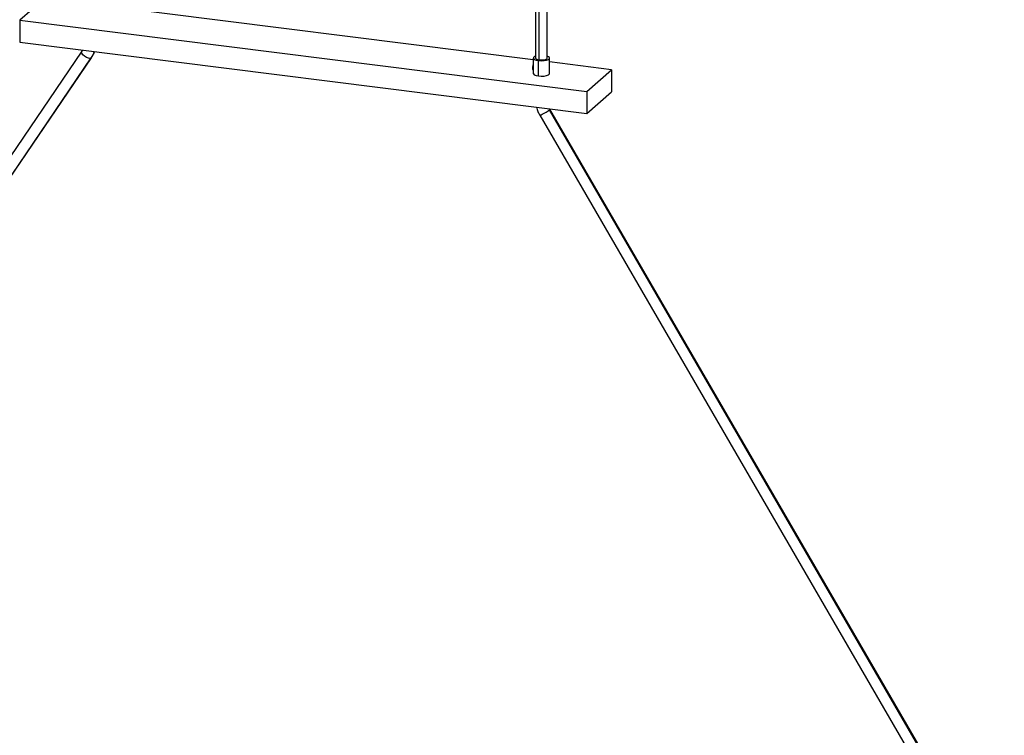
# Paper-space layout '_Dimétrica' of a CAD drawing. Header units: millimetres. Extents: x -96 to 658, y -63 to 1896.
# Tile 8 of 10: x 155 to 578, y 184 to 490. Entities that reach past the tile are written whole.
import ezdxf

# ---------------------------------------------------------------- set-up
doc = ezdxf.new("R2010")
doc.units = ezdxf.units.MM

psp = doc.layouts.new('_Dimétrica')

# ---------------------------------------------------------------- linework, layer by layer
at = {"color": 7, "linetype": 'Continuous', "lineweight": 25}
for p, q in [((376.61, 1807.29), (376.61, 473.93)), ((378.23, 473.16), (378.23, 1807.08)), ((381.61, 473.93), (381.61, 1806.66)), ((166, 499.53), (155.39, 490.18)), ((375.61, 473.12), (188.98, 496.63)), ((155.39, 490.18), (155.39, 480.75)), ((155.39, 490.18), (398.6, 459.53)), ((155.39, 480.75), (398.6, 450.11)), ((181.97, 476.87), (-12.98, 190.2)), ((-8.93, 187.29), (186.02, 473.96)), ((-8.84, 187.39), (186.11, 474.06)), ((186.11, 474.06), (186.02, 473.96)), ((375.61, 473.93), (375.61, 470.49)), ((382.61, 467.33), (382.61, 473.93)), ((375.63, 469.6), (375.31, 469.64)), ((375.61, 468.89), (375.61, 467.33)), ((377.88, 466.24), (377.88, 472.84)), ((409.21, 468.89), (382.61, 472.24)), ((398.6, 459.53), (409.21, 468.89)), ((409.21, 468.89), (409.21, 459.46)), ((398.6, 459.53), (398.6, 450.11)), ((398.6, 450.11), (409.21, 459.46)), ((382.3, 452.16), (382.54, 451.71)), ((382.72, 451.96), (382.64, 452.12)), ((577.67, 116.17), (382.72, 451.96)), ((378.4, 449.45), (573.35, 113.66)), ((577.49, 115.92), (382.54, 451.71))]:
    psp.add_line(p, q, dxfattribs=at)
at = {"color": 7, "linetype": 'Continuous', "lineweight": 25, "flags": 128}
for points in [[(186.02, 473.96), (185.53, 473.77), (184.81, 473.85), (183.98, 474.17), (183.16, 474.68), (182.47, 475.32), (182.02, 475.98), (181.87, 476.56), (181.97, 476.86)], [(376.61, 474.75), (376.11, 474.53), (375.68, 474.15), (375.66, 473.75), (376.06, 473.36), (376.83, 473.05), (377.88, 472.84)], [(376.61, 473.93), (376.62, 473.91), (376.84, 473.59), (377.4, 473.33), (378.23, 473.16)], [(377.88, 472.84), (379.07, 472.77), (380.27, 472.83), (381.33, 473.03), (382.12, 473.34), (382.55, 473.72), (382.57, 474.12), (382.17, 474.51), (381.61, 474.75)], [(378.23, 473.16), (379.19, 473.1), (380.14, 473.18), (380.94, 473.36), (381.45, 473.64), (381.61, 473.93)], [(375.61, 467.33), (375.66, 467.15), (376.06, 466.76), (376.83, 466.45), (377.88, 466.24)], [(377.88, 466.24), (379.07, 466.17), (380.27, 466.23), (381.33, 466.43), (382.12, 466.74), (382.55, 467.12), (382.61, 467.33)], [(382.54, 451.71), (382.72, 451.94), (382.72, 451.96)]]:
    psp.add_lwpolyline(points, dxfattribs=at)
at = {"color": 7, "linetype": 'Continuous', "lineweight": 25}
for centre, radius, start, end in [((177.53, 479.71), 10.26, 325.8853, 343.0767), ((376.42, 469.42), 1.13, 168.8891, 224.6126), ((379.21, 469.67), 3.9, 157.2162, 180.5381), ((374.89, 460.78), 11.86, 287.2024, 310.1572)]:
    psp.add_arc(centre, radius, start, end, dxfattribs=at)
for points, knots in [([(182.25, 477.36), (182.23, 477.31), (182.16, 477.13), (182.05, 476.98), (181.97, 476.87)], [0, 0, 0, 0, 0.299557, 1, 1, 1, 1]), ([(186.11, 474.06), (186.3, 474.37), (186.81, 475.18), (187.25, 476.08), (187.4, 476.7), (187.41, 476.71)], [0, 0, 0, 0, 0.368244, 0.9813685, 1, 1, 1, 1]), ([(375.62, 470.45), (375.62, 470.36), (375.62, 470.18), (375.63, 469.88), (375.63, 469.69), (375.63, 469.6)], [0, 0, 0, 0, 0.313492, 0.65899, 1, 1, 1, 1]), ([(375.63, 469.6), (375.63, 469.51), (375.63, 469.32), (375.62, 469.09), (375.62, 468.99), (375.62, 468.94)], [0, 0, 0, 0, 0.34121, 0.687057, 1, 1, 1, 1]), ([(377.02, 452.83), (377.19, 452.23), (377.53, 451.06), (378.11, 449.98), (378.4, 449.45)], [0, 0, 0, 0, 0.512527, 1, 1, 1, 1])]:
    psp.add_open_spline(points, degree=3, knots=knots, dxfattribs=at)

doc.saveas('drawing.dxf')
